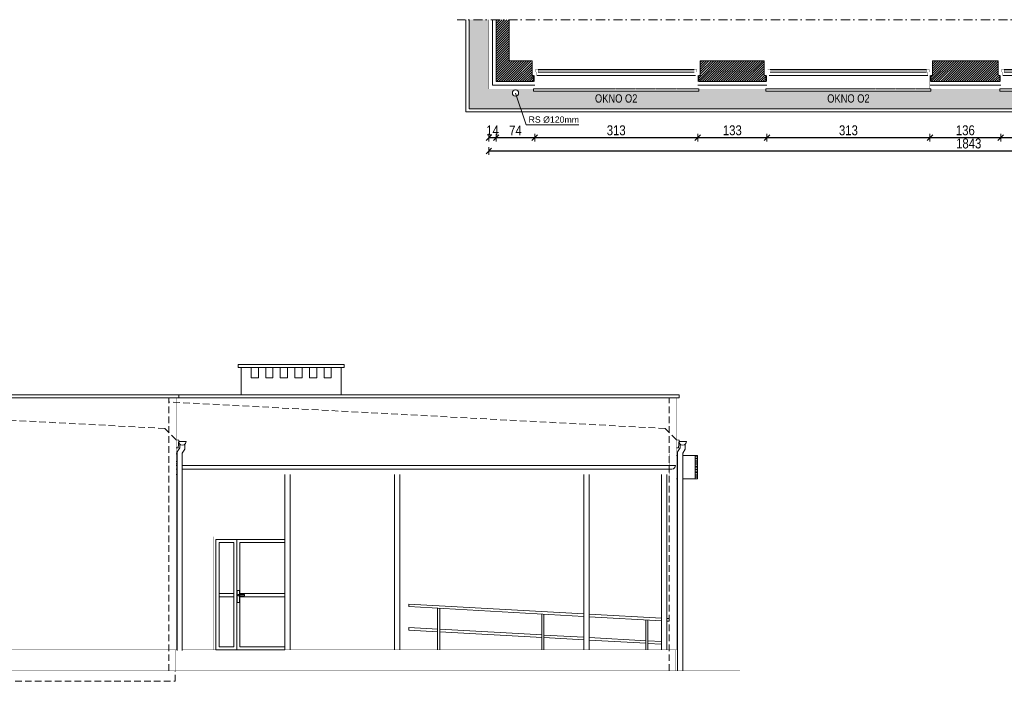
# Model space of a CAD drawing. Header units: millimetres. Extents: x 18880 to 99371, y -5529 to 27899.
# Tile 12 of 158: x 20881 to 22772, y 2308 to 3579. Entities that reach past the tile are written whole.
import ezdxf

# ---------------------------------------------------------------- set-up
doc = ezdxf.new("R2010")
doc.units = ezdxf.units.MM
doc.set_wipeout_variables(frame=1)
doc.linetypes.add('DASHED', pattern=[19.05, 12.7, -6.35])
doc.linetypes.add('Kropki i Kreski', pattern=[335.138881, 176.388884, -88.194442, 0, -70.555556])
for name, color, linetype, lineweight in [('AA_HATCH', 252, 'Continuous', 0), ('AA_IZOLACJA', 251, 'Continuous', 0), ('AA_OPIS', 2, 'Continuous', 0), ('AA_WIDOK', 254, 'Continuous', 0), ('AP wymiary', 40, 'Continuous', 0), ('K_SCIANY', 90, 'Continuous', 20)]:
    doc.layers.add(name, color=color, linetype=linetype, lineweight=lineweight)
doc.layers.add('Okna ArchiCADa', color=7, linetype='Continuous')
doc.styles.add('1', font='ARIALN.TTF')
doc.styles.add('ARIAL', font='arial.ttf')
doc.linetypes.add('STYROPIAN', pattern='A,0.000141,[1,styropian.shx,S=1,R=0,X=0,Y=0],-14.102004', length=14.102145)
doc.dimstyles.new('1_50', dxfattribs={"dimscale": 10, "dimtxt": 1.9, "dimasz": 0.005, "dimexe": 0, "dimexo": 0, "dimgap": 0.45, "dimtad": 1, "dimdec": 4, "dimrnd": 0.5, "dimdsep": 46, "dimtxsty": '1', "dimblk1": 'DIM01', "dimblk2": 'DIM01', "dimsah": 1, "dimcen": 2, "dimdle": 25, "dimse1": 1, "dimse2": 1, "dimclrd": 1, "dimclrt": 2, "dimadec": 0, "dimazin": 0, "dimtfac": 0.66665, "dimtdec": 4, "dimtix": 1, "dimtmove": 0, "dimatfit": 3, "dimldrblk": 'DIM01', "dimfxl": 0, "dimtolj": 1, "dimtzin": 0, "dimarcsym": 0})

# ---------------------------------------------------------------- blocks, each defined once
blk = doc.blocks.new('O1 rozwierane 12_80')
at = {"layer": 'AA_WIDOK', "color": 4}
blk.add_lwpolyline([(1585, 260), (1585, 300), (-1585, 300), (-1585, 260)], dxfattribs=at)
at = {"layer": 'AA_WIDOK', "linetype": 'DASHED', "ltscale": 0.5}
blk.add_lwpolyline([(1585, 260), (-1585, 260)], dxfattribs=at)
at = {"color": 4}
blk.add_wipeout([(-1500, -115), (-1500, -65), (-1525, -65), (-1525, 0), (1525, 0), (1525, -65), (1500, -65), (1500, -115)], dxfattribs=at).dxf.layer = 'AA_WIDOK'
at = {"layer": 'AA_IZOLACJA', "linetype": 'STYROPIAN', "ltscale": 0.2}
for points in [[(-1575, 120), (-1575, 0)], [(1575, 120), (1575, 0)]]:
    blk.add_lwpolyline(points, dxfattribs=at)
at = {"layer": 'AA_WIDOK', "const_width": 3}
for points in [[(-1565, 260), (-1565, 0)], [(1565, 260), (1565, 0)]]:
    blk.add_lwpolyline(points, dxfattribs=at)
at = {"layer": 'AA_WIDOK', "color": 4, "const_width": 3}
for points in [[(-1615, 0), (-1525, 0)], [(-1615, -90), (-1615, 0)], [(-1525, 0), (-1525, -65)], [(1525, -65), (1525, 0)], [(1525, 0), (1615, 0)], [(1615, 0), (1615, -90)], [(-1550, -90), (-1615, -90)], [(-1525, -65), (-1550, -65)], [(-1550, -65), (-1550, -90)], [(-1550, -65), (-1500, -65)], [(-1550, -115), (-1550, -65)], [(-1500, -115), (-1550, -115)], [(-1500, -65), (-1500, -115)], [(1500, -80), (-1500, -80)], [(1500, -90), (-1500, -90)], [(1500, -100), (-1500, -100)], [(1500, -115), (1500, -65)], [(1500, -65), (1550, -65)], [(1550, -115), (1500, -115)], [(1550, -65), (1525, -65)], [(1550, -90), (1550, -65)], [(1550, -65), (1550, -115)], [(1615, -90), (1550, -90)]]:
    blk.add_lwpolyline(points, dxfattribs=at)
at = {"layer": 'AA_WIDOK', "color": 4}
for points in [[(-1525, 0), (1525, 0)], [(1500, -65), (-1500, -65)], [(1500, -115), (-1500, -115)], [(1500, -115), (-1500, -115)]]:
    blk.add_lwpolyline(points, dxfattribs=at)
blk = doc.blocks.new('DIM01')
at = {"color": 2}
blk.add_line((-106, -106), (106, 106), dxfattribs=at)
blk.add_line((0, -150), (0, 150))
blk = doc.blocks.new('*D819')
at = {"layer": 'AP wymiary', "color": 1, "lineweight": -2, "transparency": 16777216}
blk.add_line((23078.5, 3352.6), (22765.6, 3352.6), dxfattribs=at)
at = {"layer": 'Defpoints', "color": 0, "transparency": 16777216}
for p in [(22765.6, 3453.4), (23078.6, 3455.6), (22765.6, 3352.6)]:
    blk.add_point(p, dxfattribs=at)
at = {"layer": 'AP wymiary', "color": 1, "lineweight": -2, "transparency": 16777216, "xscale": 0.05, "yscale": 0.05, "zscale": 0.05, "rotation": 180}
blk.add_blockref('DIM01', (22765.6, 3352.6), dxfattribs=at)
at = {"layer": 'AP wymiary', "color": 1, "lineweight": -2, "transparency": 16777216, "xscale": 0.05, "yscale": 0.05, "zscale": 0.05}
blk.add_blockref('DIM01', (23078.6, 3352.6), dxfattribs=at)
at = {"layer": 'AP wymiary', "color": 2, "transparency": 16777216, "insert": (22922.1, 3366.8), "char_height": 19, "attachment_point": 5, "style": '1'}
blk.add_mtext('\\A1;313', dxfattribs=at)
blk = doc.blocks.new('*D820')
at = {"layer": 'AP wymiary', "color": 1, "lineweight": -2, "transparency": 16777216}
blk.add_line((22765.5, 3352.6), (22629.6, 3352.6), dxfattribs=at)
at = {"layer": 'Defpoints', "color": 0, "transparency": 16777216}
for p in [(22629.6, 3453.4), (22765.6, 3453.4), (22629.6, 3352.6)]:
    blk.add_point(p, dxfattribs=at)
at = {"layer": 'AP wymiary', "color": 1, "lineweight": -2, "transparency": 16777216, "xscale": 0.05, "yscale": 0.05, "zscale": 0.05, "rotation": 180}
blk.add_blockref('DIM01', (22629.6, 3352.6), dxfattribs=at)
at = {"layer": 'AP wymiary', "color": 1, "lineweight": -2, "transparency": 16777216, "xscale": 0.05, "yscale": 0.05, "zscale": 0.05}
blk.add_blockref('DIM01', (22765.6, 3352.6), dxfattribs=at)
at = {"layer": 'AP wymiary', "color": 2, "transparency": 16777216, "insert": (22697.6, 3366.8), "char_height": 19, "attachment_point": 5, "style": '1'}
blk.add_mtext('\\A1;136', dxfattribs=at)
blk = doc.blocks.new('*D821')
at = {"layer": 'AP wymiary', "color": 1, "lineweight": -2, "transparency": 16777216}
blk.add_line((22629.5, 3352.6), (22316.6, 3352.6), dxfattribs=at)
at = {"layer": 'Defpoints', "color": 0, "transparency": 16777216}
for p in [(22316.6, 3456.3), (22629.6, 3453.4), (22316.6, 3352.6)]:
    blk.add_point(p, dxfattribs=at)
at = {"layer": 'AP wymiary', "color": 1, "lineweight": -2, "transparency": 16777216, "xscale": 0.05, "yscale": 0.05, "zscale": 0.05, "rotation": 180}
blk.add_blockref('DIM01', (22316.6, 3352.6), dxfattribs=at)
at = {"layer": 'AP wymiary', "color": 1, "lineweight": -2, "transparency": 16777216, "xscale": 0.05, "yscale": 0.05, "zscale": 0.05}
blk.add_blockref('DIM01', (22629.6, 3352.6), dxfattribs=at)
at = {"layer": 'AP wymiary', "color": 2, "transparency": 16777216, "insert": (22473.1, 3366.8), "char_height": 19, "attachment_point": 5, "style": '1'}
blk.add_mtext('\\A1;313', dxfattribs=at)
blk = doc.blocks.new('*D822')
at = {"layer": 'AP wymiary', "color": 1, "lineweight": -2, "transparency": 16777216}
blk.add_line((22316.5, 3352.6), (22183.6, 3352.6), dxfattribs=at)
at = {"layer": 'Defpoints', "color": 0, "transparency": 16777216}
for p in [(22183.6, 3453.4), (22316.6, 3456.3), (22183.6, 3352.6)]:
    blk.add_point(p, dxfattribs=at)
at = {"layer": 'AP wymiary', "color": 1, "lineweight": -2, "transparency": 16777216, "xscale": 0.05, "yscale": 0.05, "zscale": 0.05, "rotation": 180}
blk.add_blockref('DIM01', (22183.6, 3352.6), dxfattribs=at)
at = {"layer": 'AP wymiary', "color": 1, "lineweight": -2, "transparency": 16777216, "xscale": 0.05, "yscale": 0.05, "zscale": 0.05}
blk.add_blockref('DIM01', (22316.6, 3352.6), dxfattribs=at)
at = {"layer": 'AP wymiary', "color": 2, "transparency": 16777216, "insert": (22250.1, 3366.8), "char_height": 19, "attachment_point": 5, "style": '1'}
blk.add_mtext('\\A1;133', dxfattribs=at)
blk = doc.blocks.new('*D823')
at = {"layer": 'AP wymiary', "color": 1, "lineweight": -2, "transparency": 16777216}
blk.add_line((22183.5, 3352.6), (21870.6, 3352.6), dxfattribs=at)
at = {"layer": 'Defpoints', "color": 0, "transparency": 16777216}
for p in [(21870.6, 3450.4), (22183.6, 3453.4), (21870.6, 3352.6)]:
    blk.add_point(p, dxfattribs=at)
at = {"layer": 'AP wymiary', "color": 1, "lineweight": -2, "transparency": 16777216, "xscale": 0.05, "yscale": 0.05, "zscale": 0.05, "rotation": 180}
blk.add_blockref('DIM01', (21870.6, 3352.6), dxfattribs=at)
at = {"layer": 'AP wymiary', "color": 1, "lineweight": -2, "transparency": 16777216, "xscale": 0.05, "yscale": 0.05, "zscale": 0.05}
blk.add_blockref('DIM01', (22183.6, 3352.6), dxfattribs=at)
at = {"layer": 'AP wymiary', "color": 2, "transparency": 16777216, "insert": (22027.1, 3366.8), "char_height": 19, "attachment_point": 5, "style": '1'}
blk.add_mtext('\\A1;313', dxfattribs=at)
blk = doc.blocks.new('*D824')
at = {"layer": 'AP wymiary', "color": 1, "lineweight": -2, "transparency": 16777216}
blk.add_line((21870.5, 3352.6), (21796.6, 3352.6), dxfattribs=at)
at = {"layer": 'Defpoints', "color": 0, "transparency": 16777216}
for p in [(21796.6, 3460.4), (21870.6, 3450.4), (21796.6, 3352.6)]:
    blk.add_point(p, dxfattribs=at)
at = {"layer": 'AP wymiary', "color": 1, "lineweight": -2, "transparency": 16777216, "xscale": 0.05, "yscale": 0.05, "zscale": 0.05, "rotation": 180}
blk.add_blockref('DIM01', (21796.6, 3352.6), dxfattribs=at)
at = {"layer": 'AP wymiary', "color": 1, "lineweight": -2, "transparency": 16777216, "xscale": 0.05, "yscale": 0.05, "zscale": 0.05}
blk.add_blockref('DIM01', (21870.6, 3352.6), dxfattribs=at)
at = {"layer": 'AP wymiary', "color": 2, "transparency": 16777216, "insert": (21833.6, 3366.6), "char_height": 19, "attachment_point": 5, "style": '1'}
blk.add_mtext('\\A1;74', dxfattribs=at)
blk = doc.blocks.new('*D825')
at = {"layer": 'AP wymiary', "color": 1, "lineweight": -2, "transparency": 16777216}
for p, q in [((21782.5, 3352.6), (21782.5, 3352.6)), ((21796.6, 3352.6), (21782.6, 3352.6)), ((21796.6, 3352.6), (21796.7, 3352.6))]:
    blk.add_line(p, q, dxfattribs=at)
at = {"layer": 'Defpoints', "color": 0, "transparency": 16777216}
for p in [(21782.6, 3457.6), (21796.6, 3460.4), (21782.6, 3352.6)]:
    blk.add_point(p, dxfattribs=at)
at = {"layer": 'AP wymiary', "color": 1, "lineweight": -2, "transparency": 16777216, "xscale": 0.05, "yscale": 0.05, "zscale": 0.05}
blk.add_blockref('DIM01', (21782.6, 3352.6), dxfattribs=at)
at = {"layer": 'AP wymiary', "color": 1, "lineweight": -2, "transparency": 16777216, "xscale": 0.05, "yscale": 0.05, "zscale": 0.05, "rotation": 180}
blk.add_blockref('DIM01', (21796.6, 3352.6), dxfattribs=at)
at = {"layer": 'AP wymiary', "color": 2, "transparency": 16777216, "insert": (21789.6, 3366.7), "char_height": 19, "attachment_point": 5, "style": '1'}
blk.add_mtext('\\A1;14', dxfattribs=at)
blk = doc.blocks.new('*D826')
at = {"layer": 'AP wymiary', "color": 1, "lineweight": -2, "transparency": 16777216}
blk.add_line((21782.6, 3327.3), (23625.5, 3327.3), dxfattribs=at)
at = {"layer": 'Defpoints', "color": 0, "transparency": 16777216}
for p in [(21782.6, 3446.4), (23625.6, 3446.4), (23625.6, 3327.3)]:
    blk.add_point(p, dxfattribs=at)
at = {"layer": 'AP wymiary', "color": 1, "lineweight": -2, "transparency": 16777216, "xscale": 0.05, "yscale": 0.05, "zscale": 0.05, "rotation": 180}
blk.add_blockref('DIM01', (21782.6, 3327.3), dxfattribs=at)
at = {"layer": 'AP wymiary', "color": 1, "lineweight": -2, "transparency": 16777216, "xscale": 0.05, "yscale": 0.05, "zscale": 0.05}
blk.add_blockref('DIM01', (23625.6, 3327.3), dxfattribs=at)
at = {"layer": 'AP wymiary', "color": 2, "transparency": 16777216, "insert": (22704.1, 3341.5), "char_height": 19, "attachment_point": 5, "style": '1'}
blk.add_mtext('\\A1;1843', dxfattribs=at)

msp = doc.modelspace()

# ---------------------------------------------------------------- hatches: boundary and pattern name
at = {"layer": 'AA_HATCH'}
h = msp.add_hatch(dxfattribs=at)
h.set_pattern_fill('ANSI31', color=256)
h.set_pattern_definition([(45, (0, -219.0947), (-2.24506403, 2.24506403), [])])
h.paths.add_polyline_path([(21865.57638, 3481.35636), (21865.57638, 3500.35636), (21821.57638, 3500.35636), (21821.57638, 3579.26615), (21796.57638, 3579.26615), (21796.57638, 3460.35636), (21868.57638, 3460.35636), (21868.57638, 3472.35636), (21865.57638, 3472.35636)])
h.paths.add_polyline_path([(22311.57638, 3500.35636), (22188.57638, 3500.35636), (22188.57638, 3481.35636), (22188.57638, 3472.35636), (22185.57638, 3472.35636), (22185.57638, 3460.35636), (22314.57638, 3460.35636), (22314.57638, 3472.35636), (22311.57638, 3472.35636), (22311.57638, 3481.35636)])
h.paths.add_polyline_path([(22760.57638, 3481.35636), (22760.57638, 3500.35636), (22634.57638, 3500.35636), (22634.57638, 3481.35636), (22634.57638, 3472.35636), (22631.57638, 3472.35636), (22631.57638, 3460.35636), (22763.57638, 3460.35636), (22763.57638, 3472.35636), (22760.57638, 3472.35636)])
h.paths.add_polyline_path([(23200.57638, 3500.35636), (23171.57638, 3500.35636), (23171.57638, 3579.26615), (23159.57638, 3579.26615), (23159.57638, 3500.35636), (23083.57638, 3500.35636), (23083.57638, 3481.35636), (23083.57638, 3472.35636), (23080.57638, 3472.35636), (23080.57638, 3460.35636), (23203.57638, 3460.35636), (23203.57638, 3472.35636), (23200.57638, 3472.35636), (23200.57638, 3481.35636)])
h.paths.add_polyline_path([(23463.57638, 3479.35636), (23463.57638, 3500.35636), (23416.57638, 3500.35636), (23416.57638, 3579.26615), (23406.57638, 3579.26615), (23406.57638, 3500.35636), (23350.57638, 3500.35636), (23350.57638, 3481.35636), (23350.57638, 3472.35636), (23347.57638, 3472.35636), (23347.57638, 3460.35636), (23463.57638, 3460.35636), (23463.57638, 3472.35636)])
h.paths.add_polyline_path([(23604.57638, 3500.35636), (23604.57638, 3460.35636), (23639.57638, 3460.35636), (23639.57638, 3381.35636), (23664.57638, 3381.35636), (23664.57638, 3579.26615), (23639.57638, 3579.26615), (23639.57638, 3500.35636)])

# ---------------------------------------------------------------- linework, layer by layer
at = {"layer": 'AA_IZOLACJA', "linetype": 'STYROPIAN', "ltscale": 1.4}
for points in [[(21789.57638, 3579.26615), (21789.57638, 3453.35636), (21870.57638, 3453.35636)], [(22183.57638, 3453.35636), (22316.57638, 3453.35636)], [(22629.57638, 3453.35636), (22765.57638, 3453.35636)]]:
    msp.add_lwpolyline(points, dxfattribs=at)
at = {"layer": 'AA_WIDOK', "const_width": 0.3}
for points in [[(21782.57638, 3579.26615), (21782.57638, 3446.35636), (21870.57638, 3446.35636)], [(22183.57638, 3446.35636), (22316.57638, 3446.35636)], [(22629.57638, 3446.35636), (22765.57638, 3446.35636)], [(21181.94051, 2368.78121), (21181.94051, 2852.84359)], [(22142.94051, 2368.78121), (22142.94051, 2852.84359)], [(21193.7603, 2745.54359), (22128.94051, 2745.54359)], [(22128.94051, 2745.54359), (22128.94051, 2730.84359)], [(21193.7603, 2730.84359), (22128.94051, 2730.84359)], [(21193.7603, 2725.84359), (22128.94051, 2725.84359)], [(22128.94051, 2730.84359), (22128.94051, 2725.84359)], [(22128.94051, 2722.84359), (22128.94051, 2725.84359)], [(21193.7603, 2705.84359), (22128.94051, 2705.84359)], [(22128.94051, 2705.84359), (22128.94051, 2715.84359)], [(21181.94051, 2368.78121), (20219.7603, 2368.78121)], [(21179.94051, 2328.28121), (21179.94051, 2368.78121)], [(21181.94051, 2368.78121), (21183.77056, 2368.78121)], [(21193.7603, 2368.78121), (22142.94051, 2368.78121)], [(22140.94051, 2328.78121), (22140.94051, 2368.78121)]]:
    msp.add_lwpolyline(points, dxfattribs=at)
at = {"layer": 'AA_WIDOK'}
for points in [[(21504.92801, 2911.07348), (21504.92801, 2917.07348), (21300.92801, 2917.07348), (21300.92801, 2911.07348)], [(21339.92801, 2891.07348), (21339.92801, 2911.07348), (21325.92801, 2911.07348), (21325.92801, 2891.07348)], [(21367.92801, 2891.07348), (21367.92801, 2911.07348), (21353.92801, 2911.07348), (21353.92801, 2891.07348)], [(21395.92801, 2891.07348), (21395.92801, 2911.07348), (21381.92801, 2911.07348), (21381.92801, 2891.07348)], [(21423.92801, 2891.07348), (21423.92801, 2911.07348), (21409.92801, 2911.07348), (21409.92801, 2891.07348)], [(21451.92801, 2891.07348), (21451.92801, 2911.07348), (21437.92801, 2911.07348), (21437.92801, 2891.07348)], [(21479.92801, 2891.07348), (21479.92801, 2911.07348), (21465.92801, 2911.07348), (21465.92801, 2891.07348)], [(21298.44051, 2580.78121), (21258.44051, 2580.78121), (21258.44051, 2368.78121), (21298.44051, 2368.78121)], [(21292.44051, 2574.78121), (21264.44051, 2574.78121), (21264.44051, 2374.78121), (21292.44051, 2374.78121)], [(21303.44051, 2459.97926), (21299.44051, 2459.97926), (21299.44051, 2482.97926), (21303.44051, 2482.97926)], [(21264.44051, 2470.78121), (21292.44051, 2470.78121), (21292.44051, 2476.78121), (21264.44051, 2476.78121)]]:
    msp.add_lwpolyline(points, close=True, dxfattribs=at)
for points in [[(21306.92801, 2911.07348), (21306.92801, 2858.85609)], [(21498.92801, 2911.07348), (21498.92801, 2858.85609)], [(21181.94051, 2772.15558), (21186.94051, 2771.85558)], [(21186.04213, 2756.8825), (21186.94051, 2771.85558)], [(22142.94051, 2772.15558), (22147.94051, 2771.85558)], [(22147.04213, 2756.8825), (22147.94051, 2771.85558)], [(21181.94051, 2757.1286), (21186.04213, 2756.8825)], [(21181.94051, 2745.54359), (21183.77056, 2745.54359)], [(22142.94051, 2757.1286), (22147.04213, 2756.8825)], [(22145.10444, 2742.26026), (22142.94051, 2742.26026)], [(22178.94051, 2742.26026), (22154.74974, 2742.26026)], [(22178.94051, 2697.26026), (22178.94051, 2742.26026)], [(22182.94051, 2742.26026), (22178.94051, 2742.26026)], [(22182.94051, 2697.26026), (22182.94051, 2742.26026)], [(21181.94051, 2730.84359), (21183.77056, 2730.84359)], [(21181.94051, 2725.84359), (21183.77056, 2725.84359)], [(22178.94051, 2739.26026), (22182.94051, 2739.26026)], [(22178.94051, 2736.26026), (22182.94051, 2736.26026)], [(22178.94051, 2733.26026), (22182.94051, 2733.26026)], [(22178.94051, 2730.26026), (22182.94051, 2730.26026)], [(22178.94051, 2727.26026), (22182.94051, 2727.26026)], [(22178.94051, 2724.26026), (22182.94051, 2724.26026)], [(21181.94051, 2722.84359), (21183.77056, 2722.84359)], [(21181.94051, 2715.84359), (21183.77056, 2715.84359)], [(21181.94051, 2705.84359), (21183.77056, 2705.84359)], [(21390.65723, 2368.78121), (21390.65723, 2705.84359)], [(21400.9144, 2368.78121), (21400.9144, 2705.84359)], [(21601.2734, 2368.78121), (21601.2734, 2705.84359)], [(21611.53057, 2368.78121), (21611.53057, 2705.84359)], [(21964.82963, 2368.78121), (21964.82963, 2705.84359)], [(21975.0868, 2368.78121), (21975.0868, 2705.84359)], [(22113.84432, 2368.78121), (22113.84432, 2705.84359)], [(22124.10149, 2368.78121), (22124.10149, 2705.84359)], [(22178.94051, 2721.26026), (22182.94051, 2721.26026)], [(22178.94051, 2718.26026), (22182.94051, 2718.26026)], [(22178.94051, 2715.26026), (22182.94051, 2715.26026)], [(22178.94051, 2712.26026), (22182.94051, 2712.26026)], [(22178.94051, 2709.26026), (22182.94051, 2709.26026)], [(22178.94051, 2706.26026), (22182.94051, 2706.26026)], [(22144.76, 2697.26026), (22142.94051, 2697.26026)], [(22178.94051, 2697.26026), (22154.74974, 2697.26026)], [(22178.94051, 2703.26026), (22182.94051, 2703.26026)], [(22178.94051, 2700.26026), (22182.94051, 2700.26026)], [(22182.94051, 2697.26026), (22178.94051, 2697.26026)], [(21258.44051, 2368.78121), (21258.44051, 2580.78121), (21390.65723, 2580.78121)], [(21390.65723, 2580.78121), (21298.44051, 2580.78121), (21298.44051, 2368.78121), (21390.65723, 2368.78121)], [(21390.65723, 2574.78121), (21304.44051, 2574.78121), (21304.44051, 2374.78121), (21390.65723, 2374.78121)], [(21390.65723, 2476.78121), (21304.44051, 2476.78121), (21304.44051, 2470.78121), (21390.65723, 2470.78121)], [(21628.94051, 2456.7464), (21628.6614, 2451.7542)], [(21628.6614, 2451.7542), (21964.82963, 2432.95948)], [(21628.94051, 2456.7464), (21964.82963, 2437.96728)], [(21684.10251, 2368.78121), (21684.10251, 2448.65456)], [(21688.10251, 2368.78121), (21688.10251, 2448.43092)], [(21884.10251, 2368.78121), (21884.10251, 2437.47282)], [(21888.10251, 2368.78121), (21888.10251, 2437.24919)], [(21975.0868, 2437.39382), (22113.84432, 2429.63607)], [(21975.0868, 2432.38601), (22113.84432, 2424.62826)], [(22084.10251, 2368.78121), (22084.10251, 2426.29109)], [(22088.10251, 2368.78121), (22088.10251, 2426.06745)], [(22124.10149, 2429.06261), (22129.01822, 2428.78772), (22128.73911, 2423.79551), (22124.10149, 2424.0548)], [(21628.94051, 2411.7464), (21628.6614, 2406.7542)], [(21628.6614, 2406.7542), (21684.6384, 2403.6246)], [(21628.94051, 2411.7464), (21684.6384, 2408.63241)], [(21688.1025, 2403.43092), (21884.63841, 2392.44286)], [(21688.10251, 2408.43873), (21884.63841, 2397.45067)], [(21888.1025, 2397.257), (21964.82963, 2392.96728)], [(21888.1025, 2392.24919), (21964.82963, 2387.95948)], [(21975.0868, 2392.39382), (22084.63841, 2386.26893)], [(21975.0868, 2387.38601), (22084.63841, 2381.26113)], [(22088.10251, 2386.07526), (22113.84432, 2384.63607)], [(22088.10251, 2381.06745), (22113.84432, 2379.62826)]]:
    msp.add_lwpolyline(points, dxfattribs=at)
at = {"layer": 'AA_WIDOK', "color": 4}
for points in [[(20212.94051, 2858.84359), (21186.94051, 2858.84359)], [(21186.94051, 2858.84359), (22147.94051, 2858.84359)], [(21186.94051, 2852.84359), (21186.94051, 2858.84359)], [(22147.94051, 2852.84359), (22147.94051, 2858.84359)], [(20212.94051, 2852.84359), (21186.94051, 2852.84359)], [(21186.94051, 2852.84359), (22147.94051, 2852.84359)], [(21188.7822, 2764.43973), (21188.7822, 2756.95535), (21183.77056, 2749.3995), (21183.77056, 2367.26026)], [(21186.94051, 2768.84359), (21187.87833, 2765.34359)], [(21193.94051, 2768.84359), (21186.94051, 2768.84359)], [(21187.87833, 2765.34359), (21190.44051, 2762.78141)], [(21190.44051, 2762.78141), (21193.94051, 2761.84359)], [(21198.77194, 2764.11284), (21198.77194, 2754.04442), (21193.7603, 2746.48857), (21193.7603, 2367.26026)], [(21200.94051, 2768.84359), (21193.94051, 2768.84359)], [(21193.94051, 2761.84359), (21197.44051, 2762.78141)], [(21197.44051, 2762.78141), (21200.00269, 2765.34359)], [(21200.00269, 2765.34359), (21200.94051, 2768.84359)], [(22149.77164, 2764.45029), (22149.77164, 2756.95535), (22144.76, 2749.3995), (22144.76, 2727.2374)], [(22147.94051, 2768.84359), (22148.87833, 2765.34359)], [(22154.94051, 2768.84359), (22147.94051, 2768.84359)], [(22148.87833, 2765.34359), (22151.44051, 2762.78141)], [(22151.44051, 2762.78141), (22154.94051, 2761.84359)], [(22159.76138, 2764.10229), (22159.76138, 2754.04442), (22154.74974, 2746.48857), (22154.74974, 2328.28121)], [(22161.94051, 2768.84359), (22154.94051, 2768.84359)], [(22154.94051, 2761.84359), (22158.44051, 2762.78141)], [(22158.44051, 2762.78141), (22161.00269, 2765.34359)], [(22161.00269, 2765.34359), (22161.94051, 2768.84359)], [(22144.76, 2727.2374), (22144.76, 2328.28121)], [(21193.7603, 2722.84359), (22140.74974, 2722.84359)], [(21193.7603, 2715.84359), (22133.74974, 2715.84359)], [(22137.24974, 2716.78141), (22133.74974, 2715.84359)], [(22139.81192, 2719.34359), (22137.24974, 2716.78141)], [(22140.74974, 2722.84359), (22139.81192, 2719.34359)]]:
    msp.add_lwpolyline(points, dxfattribs=at)
at = {"layer": 'AA_WIDOK', "color": 8, "linetype": 'DASHED'}
for points in [[(21181.94051, 2772.15558), (21160.11593, 2793.98015), (20206.94051, 2845.00784)], [(21167.94051, 2328.28121), (21167.94051, 2852.84359)], [(22142.94051, 2772.15558), (22121.11593, 2793.98015), (21167.94051, 2845.00784)], [(22128.94051, 2328.28121), (22128.94051, 2852.84359)], [(20205.94051, 2328.28121), (20205.94051, 2308.28121), (21179.94051, 2308.28121), (21179.94051, 2328.27283)]]:
    msp.add_lwpolyline(points, dxfattribs=at)
at = {"layer": 'AA_WIDOK', "color": 255, "const_width": 0.3}
for points in [[(21390.65723, 2586.28121), (21252.94051, 2586.28121), (21252.94051, 2368.78121)], [(21403.94051, 2368.78121), (21403.94051, 2586.28121), (21400.9144, 2586.28121)]]:
    msp.add_lwpolyline(points, dxfattribs=at)
at = {"layer": 'AA_WIDOK'}
msp.add_lwpolyline([(21313.26118, 2472.78121), (21301.75111, 2472.78121, -1), (21301.75111, 2474.78121), (21313.26118, 2474.78121)], format="xyb", close=True, dxfattribs=at)
at = {"layer": 'AA_WIDOK', "color": 3, "const_width": 0.5}
msp.add_lwpolyline([(20205.94051, 2328.28121), (22265.06928, 2328.28121)], dxfattribs=at)
at = {"layer": 'AA_WIDOK', "color": 4}
msp.add_circle((21833.69261, 3438.35636), 6, dxfattribs=at)
at = {"layer": 'K_SCIANY'}
msp.add_lwpolyline([(21796.57638, 3579.26615), (21796.57638, 3460.35636), (21868.57638, 3460.35636), (21868.57638, 3472.35636), (21865.57638, 3472.35636), (21865.57638, 3481.35636), (21865.57638, 3500.35636), (21821.57638, 3500.35636), (21821.57638, 3579.26615)], dxfattribs=at)
for points in [[(22188.57638, 3500.35636), (22188.57638, 3481.35636), (22188.57638, 3472.35636), (22185.57638, 3472.35636), (22185.57638, 3460.35636), (22314.57638, 3460.35636), (22314.57638, 3472.35636), (22311.57638, 3472.35636), (22311.57638, 3481.35636), (22311.57638, 3500.35636)], [(22634.57638, 3500.35636), (22634.57638, 3481.35636), (22634.57638, 3472.35636), (22631.57638, 3472.35636), (22631.57638, 3460.35636), (22763.57638, 3460.35636), (22763.57638, 3472.35636), (22760.57638, 3472.35636), (22760.57638, 3481.35636), (22760.57638, 3500.35636)]]:
    msp.add_lwpolyline(points, close=True, dxfattribs=at)

# ---------------------------------------------------------------- texts
at = {"layer": 'AA_OPIS', "insert": (21858.84498, 3393.50822), "char_height": 12, "width": 1647.7118816, "attachment_point": 1, "style": 'ARIAL'}
msp.add_mtext('RS %%C120mm', dxfattribs=at)

# ---------------------------------------------------------------- dimensions: what is measured, and where the dimension line sits
at = {"layer": 'AP wymiary'}
dim = msp.add_linear_dim(base=(21782.57638, 3352.62537), p1=(21796.57638, 3460.35636), p2=(21782.57638, 3457.57678), dimstyle='1_50', override={"dimtmove": 1}, dxfattribs=at)
dim.commit()
dim.dimension.update_dxf_attribs({"geometry": '*D825', "text_midpoint": (21789.57638, 3366.66425)})

# ---------------------------------------------------------------- next in the draw order: block references
at = {"layer": 'Okna ArchiCADa', "linetype": 'Continuous', "xscale": 0.1, "yscale": 0.1, "zscale": 0.1, "rotation": 180}
for p in [(22027.07638, 3472.35636), (22473.07638, 3472.35636), (22922.07638, 3472.35636)]:
    msp.add_blockref('O1 rozwierane 12_80', p, dxfattribs=at)

# ---------------------------------------------------------------- next in the draw order: hatches: boundary and pattern name
at = {"layer": 'AA_HATCH'}
h = msp.add_hatch(dxfattribs=at)
h.set_pattern_fill('AR-CONC', color=256, scale=0.1)
h.set_pattern_definition([(50, (0, 280.905), (18.218467, -1.593909), [1.905, -20.955]), (355, (0, 280.905), (-3.524342, 19.105685), [1.524, -16.764058]), (100.451445, (1.518, 280.772), (14.694125, 17.511775), [1.619001, -17.809024]), (46.1842, (0, 285.985), (27.107904, -4.204233), [2.8575, -31.4325]), (96.63556, (2.26, 285.635), (23.740413, 24.742612), [2.428502, -26.71356]), (351.18415, (0, 285.985), (23.740413, 24.742612), [2.285997, -25.145973]), (21, (2.54, 284.715), (15.161439, -10.22652), [1.905, -20.955]), (326, (2.54, 284.715), (6.180203, 18.418797), [1.524, -16.764]), (71.451445, (3.803, 283.863), (21.341642, 8.192277), [1.619001, -17.808994]), (37.5, (0, 280.905), (0.3088603, 8.4555039), [0, -16.5608, 0, -17.018, 0, -16.8275]), (7.5, (0, 280.905), (6.6819663, 10.0180575), [0, -9.7028, 0, -16.1798, 0, -6.4135]), (327.5, (-5.664, 280.905), (13.5590595, -0.5728744), [0, -6.35, 0, -19.812, 0, -26.289]), (317.5, (-8.204, 280.905), (14.812918, 2.542649), [0, -8.255, 0, -13.1572, 0, -18.669])])
h.paths.add_polyline_path([(23289.57638, 3442.35636), (23203.57638, 3442.35636), (23203.57638, 3446.35636), (23080.57638, 3446.35636), (23080.57638, 3442.35636), (22763.57638, 3442.35636), (22763.57638, 3446.35636), (22631.57638, 3446.35636), (22631.57638, 3442.35636), (22314.57638, 3442.35636), (22314.57638, 3446.35636), (22185.57638, 3446.35636), (22185.57638, 3442.35636), (21868.57638, 3442.35636), (21868.57638, 3446.35636), (21782.57638, 3446.35636), (21782.57638, 3579.26615), (21744.57638, 3579.26615), (21744.57638, 3408.35636), (21843.81412, 3408.35636), (21835.61069, 3432.67121, -0.5130675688), (21827.69261, 3438.35636, -1), (21839.69261, 3438.35636, -0.3218180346), (21835.61069, 3432.67121), (21843.81412, 3408.35636), (23251.57638, 3408.35636), (23251.57638, 3381.35636), (23289.57638, 3381.35636)])
h.paths.add_polyline_path([(23289.57638, 3324.88528), (23251.57638, 3324.88528), (23251.57638, 3250.64924), (23289.57638, 3250.64924)])
h.paths.add_polyline_path([(23230.76219, 3411.12429), (23320.24214, 3411.12429), (23320.24214, 3444.09564), (23230.76219, 3444.09564)], flags=9)
h.paths.add_polyline_path([(22877.3757, 3411.03828), (22966.85564, 3411.03828), (22966.85564, 3444.00963), (22877.3757, 3444.00963)], flags=24)
h.paths.add_polyline_path([(22428.3757, 3411.03828), (22517.85564, 3411.03828), (22517.85564, 3444.00963), (22428.3757, 3444.00963)], flags=24)
h.paths.add_polyline_path([(21982.3757, 3411.03828), (22071.85564, 3411.03828), (22071.85564, 3444.00963), (21982.3757, 3444.00963)], flags=24)

# ---------------------------------------------------------------- next in the draw order: linework, layer by layer
for points in [[(23245.57638, 3381.35636), (23245.57638, 3402.35636), (21738.57638, 3402.35636), (21738.57638, 3579.26615)], [(23251.57638, 3381.35636), (23251.57638, 3408.35636), (21744.57638, 3408.35636), (21744.57638, 3579.26615)]]:
    msp.add_lwpolyline(points, dxfattribs=at)
at = {"layer": 'AA_OPIS', "linetype": 'Kropki i Kreski', "ltscale": 0.1}
msp.add_lwpolyline([(23220.57638, 3381.35636), (23719.98722, 3381.35636), (23719.98722, 3579.26615), (21721.6832, 3579.26615)], dxfattribs=at)
at = {"layer": 'AA_OPIS', "linetype": 'Continuous'}
msp.add_lwpolyline([(21833.69261, 3438.35636), (21854.17808, 3377.63774), (21955.17932, 3377.63774)], dxfattribs=at)

# ---------------------------------------------------------------- next in the draw order: texts
at = {"layer": 'AA_OPIS', "char_height": 16, "width": 300, "attachment_point": 2, "style": 'ARIAL'}
for insert in [(22027.07638, 3436.05874), (22473.07638, 3436.05874)]:
    msp.add_mtext('{\\W0.8;OKNO O2}', dxfattribs=dict(at, insert=insert))

# ---------------------------------------------------------------- next in the draw order: dimensions: what is measured, and where the dimension line sits
at = {"layer": 'AP wymiary'}
dim = msp.add_linear_dim(base=(23625.57638, 3327.34005), p1=(21782.57638, 3446.35636), p2=(23625.57638, 3446.35636), dimstyle='1_50', dxfattribs=at)
dim.commit()
dim.dimension.update_dxf_attribs({"geometry": '*D826', "text_midpoint": (22704.07638, 3341.54094)})
for base, p1, p2, picture, middle in [((21796.57638, 3352.62537), (21870.57638, 3450.35205), (21796.57638, 3460.35636), '*D824', (21833.57638, 3366.62537)), ((21870.57638, 3352.62537), (22183.57638, 3453.35636), (21870.57638, 3450.35205), '*D823', (22027.07638, 3366.82625)), ((22183.57638, 3352.62537), (22316.57638, 3456.34534), (22183.57638, 3453.35636), '*D822', (22250.07638, 3366.82625)), ((22316.57638, 3352.62537), (22629.57638, 3453.35636), (22316.57638, 3456.34534), '*D821', (22473.07638, 3366.82625)), ((22629.57638, 3352.62537), (22765.57638, 3453.35636), (22629.57638, 3453.35636), '*D820', (22697.57638, 3366.82625)), ((22765.57638, 3352.62537), (23078.57638, 3455.57064), (22765.57638, 3453.35636), '*D819', (22922.07638, 3366.82625))]:
    dim = msp.add_linear_dim(base=base, p1=p1, p2=p2, dimstyle='1_50', override={"dimtmove": 1}, dxfattribs=at)
    dim.commit()
    dim.dimension.update_dxf_attribs({"geometry": picture, "text_midpoint": middle})

doc.saveas('drawing.dxf')
